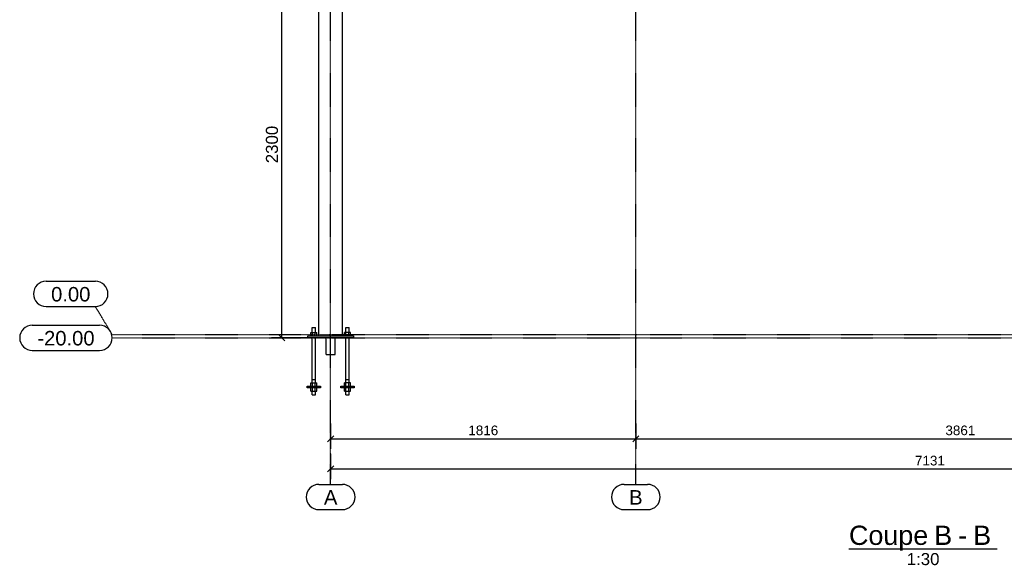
# Model space of a CAD drawing. Header units: millimetres. Extents: x 25 to 224619, y 20 to 11454.
# Tile 3 of 105: x 23973 to 29832, y 119 to 3365. Entities that reach past the tile are written whole.
import ezdxf

# ---------------------------------------------------------------- set-up
doc = ezdxf.new("R2010")
doc.units = ezdxf.units.MM
doc.linetypes.add('DXK_LINE_DOT3', pattern=[5.9187, 2.979, -0.9799, 0.9799, -0.9799])
for name, color, linetype in [('ACIER_VISIBLE', 7, 'Continuous'), ('COTATIONS', 7, 'Continuous'), ('MAILLAGE', 7, 'Continuous')]:
    doc.layers.add(name, color=color, linetype=linetype)
doc.styles.add('Arial', font='arial.ttf', dxfattribs={"height": 0.2})

# ---------------------------------------------------------------- blocks, each defined once
blk = doc.blocks.new('Unknown-1649644-13 - 20641')
at = {"color": 6, "linetype": 'Continuous'}
blk.add_line((28907.4, 217.5), (29789.3, 217.5), dxfattribs=at)
at = {"color": 0, "linetype": 'Continuous'}
for points in [[(29378.7, 240), (29378.7, 360), (28907.4, 360), (28907.4, 240)], [(29521.3, 240), (29521.3, 360), (29414.7, 360), (29414.7, 240)], [(29610.6, 240), (29610.6, 360), (29557.3, 360), (29557.3, 240)], [(29753.3, 240), (29753.3, 360), (29646.6, 360), (29646.6, 240)], [(29445.6, 120), (29445.6, 195), (29251.1, 195), (29251.1, 120)]]:
    blk.add_wipeout(points, dxfattribs=at)
at = {"color": 6, "linetype": 'Continuous', "style": 'Arial'}
for s, height, p in [('Coupe', 114.61, (28907.4, 240)), ('B', 114.6, (29414.7, 240)), ('B', 114.6, (29646.6, 240)), ('-', 114.6, (29557.3, 240)), ('1:30', 71.63, (29251.1, 120))]:
    blk.add_text(s, height=height, dxfattribs=at).set_placement(p)
blk = doc.blocks.new('GridLine-1649644-21063 - 20641')
at = {"layer": 'MAILLAGE', "color": 7, "linetype": 'Continuous'}
for p, q in [((24048.4, 1546.8), (24448.5, 1546.8)), ((24048.4, 1396.8), (24448.5, 1396.8))]:
    blk.add_line(p, q, dxfattribs=at)
at = {"layer": 'MAILLAGE', "color": 7, "linetype": 'DXK_LINE_DOT3'}
blk.add_line((24523.5, 1471.8), (33938.3, 1471.8), dxfattribs=at)
at = {"layer": 'MAILLAGE', "color": 7, "linetype": 'Continuous'}
for centre, start, end in [((24048.4, 1471.8), 90, 270), ((24448.5, 1471.8), 270, 90)]:
    blk.add_arc(centre, 75, start, end, dxfattribs=at)
at = {"layer": 'MAILLAGE', "color": 7, "linetype": 'Continuous', "style": 'Arial'}
blk.add_text('-20.00', height=85.96, dxfattribs=at).set_placement((24078.4, 1426.8))
blk = doc.blocks.new('GridLine-1649644-21059 - 20641')
at = {"layer": 'MAILLAGE', "color": 7, "linetype": 'Continuous'}
for p, q in [((25753.5, 7351.8), (25893.5, 7351.8)), ((25753.5, 7201.8), (25893.5, 7201.8)), ((25753.5, 600), (25893.5, 600)), ((25753.5, 450), (25893.5, 450))]:
    blk.add_line(p, q, dxfattribs=at)
at = {"layer": 'MAILLAGE', "color": 7, "linetype": 'DXK_LINE_DOT3'}
blk.add_line((25823.5, 600), (25823.5, 7201.8), dxfattribs=at)
at = {"layer": 'MAILLAGE', "color": 7, "linetype": 'Continuous'}
for centre, start, end in [((25753.5, 7276.8), 90, 270), ((25893.5, 7276.8), 270, 90), ((25753.5, 525), 90, 270), ((25893.5, 525), 270, 90)]:
    blk.add_arc(centre, 75, start, end, dxfattribs=at)
at = {"layer": 'MAILLAGE', "color": 7, "linetype": 'Continuous', "style": 'Arial'}
for p in [(25783.5, 7231.8), (25783.5, 480)]:
    blk.add_text('A', height=86, dxfattribs=at).set_placement(p)
blk = doc.blocks.new('GridLine-1649644-21060 - 20641')
at = {"layer": 'MAILLAGE', "color": 7, "linetype": 'Continuous'}
for p, q in [((27569.5, 7351.8), (27709.5, 7351.8)), ((27569.5, 7201.8), (27709.5, 7201.8)), ((27569.5, 600), (27709.5, 600)), ((27569.5, 450), (27709.5, 450))]:
    blk.add_line(p, q, dxfattribs=at)
at = {"layer": 'MAILLAGE', "color": 7, "linetype": 'DXK_LINE_DOT3'}
blk.add_line((27639.5, 600), (27639.5, 7201.8), dxfattribs=at)
at = {"layer": 'MAILLAGE', "color": 7, "linetype": 'Continuous'}
for centre, start, end in [((27569.5, 7276.8), 90, 270), ((27709.5, 7276.8), 270, 90), ((27569.5, 525), 90, 270), ((27709.5, 525), 270, 90)]:
    blk.add_arc(centre, 75, start, end, dxfattribs=at)
at = {"layer": 'MAILLAGE', "color": 7, "linetype": 'Continuous', "style": 'Arial'}
for p in [(27599.5, 7231.8), (27599.5, 480)]:
    blk.add_text('B', height=86, dxfattribs=at).set_placement(p)
blk = doc.blocks.new('GridLine-1649644-21064 - 20641')
at = {"layer": 'MAILLAGE', "color": 7, "linetype": 'Continuous'}
for p, q in [((24130.3, 1808.4), (24423.7, 1808.4)), ((24130.3, 1658.4), (24423.7, 1658.4))]:
    blk.add_line(p, q, dxfattribs=at)
at = {"layer": 'MAILLAGE', "color": 7, "linetype": 'DXK_LINE_DOT3'}
for q in [(24423.7, 1658.4), (33938.3, 1491.8)]:
    blk.add_line((24523.5, 1491.8), q, dxfattribs=at)
at = {"layer": 'MAILLAGE', "color": 7, "linetype": 'Continuous'}
for centre, start, end in [((24130.3, 1733.4), 90, 270), ((24423.7, 1733.4), 270, 90)]:
    blk.add_arc(centre, 75, start, end, dxfattribs=at)
at = {"layer": 'MAILLAGE', "color": 7, "linetype": 'Continuous', "style": 'Arial'}
blk.add_text('0.00', height=85.96, dxfattribs=at).set_placement((24160.3, 1688.4))
blk = doc.blocks.new('Part-1649644-24929 - 20641')
at = {"layer": 'ACIER_VISIBLE', "color": 136, "linetype": 'Continuous'}
for p, q in [((25906.2, 1153.8), (25906.2, 1173.8)), ((25914.8, 1153.8), (25914.8, 1173.8)), ((25932.2, 1153.8), (25932.2, 1173.8)), ((25940.8, 1153.8), (25940.8, 1173.8)), ((25906.2, 1153.8), (25940.8, 1153.8))]:
    blk.add_line(p, q, dxfattribs=at)
blk = doc.blocks.new('Part-1649644-24933 - 20641')
at = {"layer": 'ACIER_VISIBLE', "color": 136, "linetype": 'Continuous'}
for p, q in [((25706.2, 1153.8), (25706.2, 1173.8)), ((25714.8, 1153.8), (25714.8, 1173.8)), ((25732.2, 1153.8), (25732.2, 1173.8)), ((25740.8, 1153.8), (25740.8, 1173.8)), ((25706.2, 1153.8), (25740.8, 1153.8))]:
    blk.add_line(p, q, dxfattribs=at)
blk = doc.blocks.new('Part-1649644-20724 - 20641')
at = {"layer": 'ACIER_VISIBLE', "color": 136, "linetype": 'Continuous'}
for p, q in [((25753.6, 1483.8), (25753.6, 5548.8)), ((25756.8, 5548.8), (25757.1, 5548.8)), ((25757.1, 5548.8), (25759.3, 5548.8)), ((25765.6, 5548.8), (25770.1, 5548.8)), ((25779.3, 5548.8), (25785.2, 5548.8)), ((25797.6, 5548.8), (25803.5, 5548.8)), ((25843.5, 5548.8), (25849.4, 5548.8)), ((25861.7, 5548.8), (25867.7, 5548.8)), ((25876.9, 5548.8), (25881.4, 5548.8)), ((25887.7, 5548.8), (25889.9, 5548.8)), ((25889.9, 5548.8), (25890.2, 5548.8)), ((25893.3, 1483.8), (25893.3, 5548.8)), ((25819.5, 5496.5), (25823.5, 5495.8)), ((25823.5, 3897.9), (25827.5, 3897.3))]:
    blk.add_line(p, q, dxfattribs=at)
blk = doc.blocks.new('Part-1649644-20917 - 20641')
at = {"layer": 'ACIER_VISIBLE', "color": 136, "linetype": 'Continuous'}
for p, q in [((25688.5, 1471.8), (25688.5, 1483.8)), ((25688.5, 1483.8), (25958.5, 1483.8)), ((25958.5, 1471.8), (25688.5, 1471.8)), ((25958.5, 1483.8), (25958.5, 1471.8))]:
    blk.add_line(p, q, dxfattribs=at)
blk = doc.blocks.new('Part-1649644-20919 - 20641')
at = {"layer": 'ACIER_VISIBLE', "color": 136, "linetype": 'Continuous'}
for p, q in [((25796, 1371.8), (25796, 1471.8)), ((25851, 1371.8), (25851, 1471.8)), ((25796, 1371.8), (25851, 1371.8))]:
    blk.add_line(p, q, dxfattribs=at)
blk = doc.blocks.new('Part-1649644-20920 - 20641')
at = {"color": 136, "linetype": 'Continuous'}
for p, q in [((25913.5, 1533.8), (25933.5, 1533.8)), ((25913.5, 1503.8), (25913.5, 1533.8)), ((25933.5, 1503.8), (25933.5, 1533.8)), ((25913.5, 1223.8), (25913.5, 1471.8)), ((25933.5, 1223.8), (25933.5, 1471.8)), ((25913.5, 1223.8), (25933.5, 1223.8)), ((25914, 1203.8), (25914, 1223.8)), ((25933, 1203.8), (25933, 1223.8)), ((25914, 1133.8), (25914, 1153.8)), ((25914, 1133.8), (25933, 1133.8)), ((25933, 1133.8), (25933, 1153.8))]:
    blk.add_line(p, q, dxfattribs=at)
blk = doc.blocks.new('Part-1649644-20921 - 20641')
at = {"layer": 'ACIER_VISIBLE', "color": 136, "linetype": 'Continuous'}
for p, q in [((25906.2, 1483.8), (25906.2, 1503.8)), ((25940.8, 1503.8), (25906.2, 1503.8)), ((25914.8, 1483.8), (25914.8, 1503.8)), ((25932.2, 1483.8), (25932.2, 1503.8)), ((25940.8, 1483.8), (25940.8, 1503.8))]:
    blk.add_line(p, q, dxfattribs=at)
blk = doc.blocks.new('Part-1649644-20922 - 20641')
at = {"color": 136, "linetype": 'Continuous'}
for p, q in [((25713.5, 1533.8), (25733.5, 1533.8)), ((25713.5, 1503.8), (25713.5, 1533.8)), ((25733.5, 1503.8), (25733.5, 1533.8)), ((25713.5, 1223.8), (25713.5, 1471.8)), ((25733.5, 1223.8), (25733.5, 1471.8)), ((25713.5, 1223.8), (25733.5, 1223.8)), ((25714, 1203.8), (25714, 1223.8)), ((25733, 1203.8), (25733, 1223.8)), ((25714, 1133.8), (25714, 1153.8)), ((25714, 1133.8), (25733, 1133.8)), ((25733, 1133.8), (25733, 1153.8))]:
    blk.add_line(p, q, dxfattribs=at)
blk = doc.blocks.new('Part-1649644-20923 - 20641')
at = {"layer": 'ACIER_VISIBLE', "color": 136, "linetype": 'Continuous'}
for p, q in [((25706.2, 1483.8), (25706.2, 1503.8)), ((25706.2, 1503.8), (25740.8, 1503.8)), ((25714.8, 1483.8), (25714.8, 1503.8)), ((25732.2, 1483.8), (25732.2, 1503.8)), ((25740.8, 1483.8), (25740.8, 1503.8))]:
    blk.add_line(p, q, dxfattribs=at)
blk = doc.blocks.new('Part-1649644-24927 - 20641')
at = {"layer": 'ACIER_VISIBLE', "color": 136, "linetype": 'Continuous'}
for p, q in [((25883.5, 1183.8), (25963.5, 1183.8)), ((25883.5, 1173.8), (25883.5, 1183.8)), ((25963.5, 1173.8), (25883.5, 1173.8)), ((25963.5, 1183.8), (25963.5, 1173.8))]:
    blk.add_line(p, q, dxfattribs=at)
blk = doc.blocks.new('Part-1649644-24930 - 20641')
at = {"layer": 'ACIER_VISIBLE', "color": 136, "linetype": 'Continuous'}
for p, q in [((25906.2, 1183.8), (25906.2, 1203.8)), ((25940.8, 1203.8), (25906.2, 1203.8)), ((25914.8, 1183.8), (25914.8, 1203.8)), ((25932.2, 1183.8), (25932.2, 1203.8)), ((25940.8, 1183.8), (25940.8, 1203.8))]:
    blk.add_line(p, q, dxfattribs=at)
blk = doc.blocks.new('Part-1649644-24931 - 20641')
at = {"layer": 'ACIER_VISIBLE', "color": 136, "linetype": 'Continuous'}
for p, q in [((25683.5, 1183.8), (25763.5, 1183.8)), ((25683.5, 1173.8), (25683.5, 1183.8)), ((25763.5, 1173.8), (25683.5, 1173.8)), ((25763.5, 1183.8), (25763.5, 1173.8))]:
    blk.add_line(p, q, dxfattribs=at)
blk = doc.blocks.new('Part-1649644-24934 - 20641')
at = {"layer": 'ACIER_VISIBLE', "color": 136, "linetype": 'Continuous'}
for p, q in [((25706.2, 1183.8), (25706.2, 1203.8)), ((25706.2, 1203.8), (25740.8, 1203.8)), ((25714.8, 1183.8), (25714.8, 1203.8)), ((25732.2, 1183.8), (25732.2, 1203.8)), ((25740.8, 1183.8), (25740.8, 1203.8))]:
    blk.add_line(p, q, dxfattribs=at)
blk = doc.blocks.new('StraightDimension-1649644-36882 - 20641')
at = {"layer": 'COTATIONS', "color": 7, "linetype": 'Continuous'}
for p, q in [((27639.5, 961.8), (27639.5, 811.8)), ((31500.8, 961.8), (31500.8, 811.8)), ((27657.5, 889.8), (27621.5, 853.8)), ((31482.8, 853.8), (31518.8, 889.8)), ((27639.5, 871.8), (31500.8, 871.8))]:
    blk.add_line(p, q, dxfattribs=at)
at = {"color": 0}
blk.add_wipeout([(29671.1, 880.8), (29671.1, 964.8), (29469.2, 964.8), (29469.2, 880.8)], dxfattribs=at).dxf.layer = 'COTATIONS'
at = {"layer": 'COTATIONS', "color": 7, "style": 'Arial'}
blk.add_text('3861', height=57.3, dxfattribs=at).set_placement((29481.2, 892.8))
blk = doc.blocks.new('StraightDimension-1649644-24863 - 20641')
at = {"layer": 'COTATIONS', "color": 7, "linetype": 'Continuous'}
for p, q in [((25793.5, 3771.8), (25472.3, 3771.8)), ((25551.8, 3753.8), (25515.8, 3789.8)), ((25533.8, 1471.8), (25533.8, 3771.8)), ((25793.5, 1471.8), (25472.3, 1471.8)), ((25515.8, 1489.8), (25551.8, 1453.8))]:
    blk.add_line(p, q, dxfattribs=at)
at = {"color": 0}
blk.add_wipeout([(25524.8, 2748), (25419.8, 2748), (25419.8, 2495.7), (25524.8, 2495.7)], dxfattribs=at).dxf.layer = 'COTATIONS'
at = {"layer": 'COTATIONS', "color": 7, "style": 'Arial'}
blk.add_text('2300', height=71.63, rotation=90.00021, dxfattribs=at).set_placement((25509.8, 2510.7))
blk = doc.blocks.new('StraightDimension-1649644-36883 - 20641')
at = {"layer": 'COTATIONS', "color": 7, "linetype": 'Continuous'}
for p, q in [((25823.5, 961.8), (25823.5, 811.8)), ((27639.5, 961.8), (27639.5, 811.8)), ((25841.5, 889.8), (25805.5, 853.8)), ((27621.5, 853.8), (27657.5, 889.8)), ((25823.5, 871.8), (27639.5, 871.8))]:
    blk.add_line(p, q, dxfattribs=at)
at = {"color": 0}
blk.add_wipeout([(26832.4, 880.8), (26832.4, 964.8), (26630.6, 964.8), (26630.6, 880.8)], dxfattribs=at).dxf.layer = 'COTATIONS'
at = {"layer": 'COTATIONS', "color": 7, "style": 'Arial'}
blk.add_text('1816', height=57.3, dxfattribs=at).set_placement((26642.6, 892.8))
blk = doc.blocks.new('StraightDimension-1649644-36889 - 20641')
at = {"layer": 'COTATIONS', "color": 7, "linetype": 'Continuous'}
for p, q in [((25823.5, 781.8), (25823.5, 631.8)), ((25841.5, 709.8), (25805.5, 673.8)), ((25823.5, 691.8), (32954.6, 691.8))]:
    blk.add_line(p, q, dxfattribs=at)
at = {"color": 0}
blk.add_wipeout([(29490, 700.8), (29490, 784.8), (29288.1, 784.8), (29288.1, 700.8)], dxfattribs=at).dxf.layer = 'COTATIONS'
at = {"layer": 'COTATIONS', "color": 7, "style": 'Arial'}
blk.add_text('7131', height=57.3, dxfattribs=at).set_placement((29300.1, 712.8))

msp = doc.modelspace()

# ---------------------------------------------------------------- block references
for name in ['GridLine-1649644-21059 - 20641', 'GridLine-1649644-21060 - 20641', 'Part-1649644-20724 - 20641', 'GridLine-1649644-21064 - 20641', 'GridLine-1649644-21063 - 20641', 'Part-1649644-20922 - 20641', 'Part-1649644-20920 - 20641', 'Part-1649644-20917 - 20641', 'Part-1649644-20923 - 20641', 'Part-1649644-20919 - 20641', 'Part-1649644-20921 - 20641', 'Part-1649644-24931 - 20641', 'Part-1649644-24934 - 20641', 'Part-1649644-24933 - 20641', 'Part-1649644-24927 - 20641', 'Part-1649644-24930 - 20641', 'Part-1649644-24929 - 20641', 'Unknown-1649644-13 - 20641']:
    msp.add_blockref(name, (0, 0))

# ---------------------------------------------------------------- next in the draw order: block references
for name in ['StraightDimension-1649644-24863 - 20641', 'StraightDimension-1649644-36882 - 20641']:
    msp.add_blockref(name, (0, 0))

# ---------------------------------------------------------------- next in the draw order: block references
msp.add_blockref('StraightDimension-1649644-36883 - 20641', (0, 0))

# ---------------------------------------------------------------- next in the draw order: block references
msp.add_blockref('StraightDimension-1649644-36889 - 20641', (0, 0))

doc.saveas('drawing.dxf')
